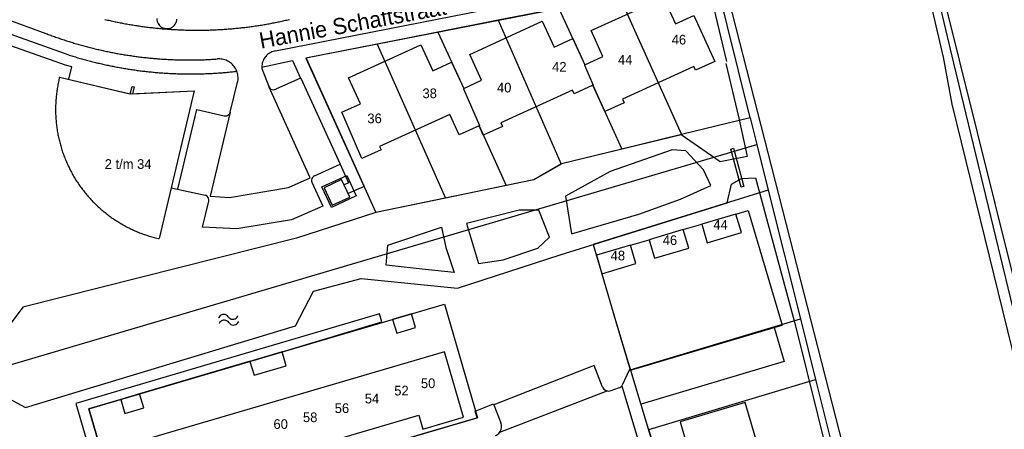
# Model space of a CAD drawing. Extents: x 123992 to 125854, y 449108 to 451911.
# Tile 134 of 175: x 125510 to 125663, y 450895 to 450958. Entities that reach past the tile are written whole.
import ezdxf
from ezdxf.enums import TextEntityAlignment as Align

# ---------------------------------------------------------------- set-up
doc = ezdxf.new("R2010")
doc.units = 0
for name, color, linetype in [('DEFAULT_113', 2, 'CONTINUOUS'), ('DEFAULT_117', 3, 'CONTINUOUS'), ('DEFAULT_21', 8, 'CONTINUOUS'), ('DEFAULT_22', 8, 'CONTINUOUS'), ('DEFAULT_4', 1, 'CONTINUOUS'), ('DEFAULT_48', 141, 'CONTINUOUS'), ('DEFAULT_66', 9, 'CONTINUOUS'), ('DEFAULT_7', 5, 'CONTINUOUS'), ('DEFAULT_99', 9, 'CONTINUOUS'), ('S05_WATER', 141, 'CONTINUOUS')]:
    doc.layers.add(name, color=color, linetype=linetype)

msp = doc.modelspace()

# ---------------------------------------------------------------- linework, layer by layer
at = {"layer": 'DEFAULT_21'}
for points in [[(125643.25, 451000), (125643.319, 450999.703), (125645.659, 450990.225), (125647.996, 450980.497), (125650.334, 450970.768), (125650.392, 450970.525), (125650.451, 450970.282), (125651.503, 450965.904), (125655.009, 450951.312), (125664.146, 450913.289), (125697.145, 450779.904)], [(125603.276, 450961.612), (125612.882, 450940.225)], [(125593.906, 450959.772), (125584.526, 450957.93)], [(125593.906, 450959.772), (125597.913, 450951.031), (125597.868, 450951.01), (125599.197, 450947.893), (125599.151, 450947.872), (125603.653, 450937.981)], [(125584.526, 450957.93), (125575.15, 450956.088)], [(125584.526, 450957.93), (125594.248, 450935.667)], [(125575.15, 450956.088), (125565.788, 450954.25)], [(125575.15, 450956.088), (125579.175, 450947.363), (125579.13, 450947.342), (125581.6, 450941.616), (125581.554, 450941.595), (125585.758, 450932.355)], [(125565.788, 450954.25), (125554.76, 450952.084), (125565.591, 450928.157)], [(125565.788, 450954.25), (125576.336, 450930.394)], [(125516.622, 450949.145), (125516.574, 450948.951), (125516.528, 450948.756), (125516.484, 450948.561), (125516.441, 450948.366), (125516.401, 450948.17), (125516.363, 450947.974), (125516.326, 450947.777), (125516.291, 450947.58), (125516.259, 450947.383), (125516.228, 450947.185), (125516.199, 450946.987), (125516.172, 450946.789), (125516.147, 450946.591), (125516.124, 450946.392), (125516.103, 450946.193), (125516.084, 450945.994), (125516.067, 450945.795), (125516.051, 450945.595), (125516.038, 450945.396), (125516.026, 450945.196), (125516.017, 450944.996), (125516.01, 450944.796), (125516.004, 450944.596), (125516, 450944.396), (125515.999, 450944.196), (125515.999, 450943.996), (125516.001, 450943.796), (125516.005, 450943.597), (125516.012, 450943.397), (125516.02, 450943.197), (125516.03, 450942.997), (125516.042, 450942.797), (125516.056, 450942.598), (125516.071, 450942.399), (125516.089, 450942.199), (125516.109, 450942), (125516.131, 450941.801), (125516.154, 450941.603), (125516.18, 450941.405), (125516.207, 450941.206), (125516.237, 450941.009), (125516.268, 450940.811), (125516.302, 450940.614), (125516.337, 450940.417), (125516.374, 450940.22), (125516.413, 450940.024), (125516.454, 450939.829), (125516.497, 450939.633), (125516.542, 450939.438), (125516.588, 450939.244), (125516.637, 450939.05), (125516.687, 450938.856), (125516.74, 450938.663), (125516.794, 450938.471), (125516.85, 450938.279), (125516.908, 450938.087), (125516.968, 450937.896), (125517.029, 450937.706), (125517.093, 450937.517), (125517.158, 450937.328), (125517.225, 450937.139), (125517.294, 450936.952), (125517.365, 450936.764), (125517.438, 450936.578), (125517.513, 450936.393), (125517.589, 450936.208), (125517.667, 450936.024), (125517.747, 450935.84), (125517.829, 450935.658), (125517.912, 450935.476), (125517.997, 450935.295), (125518.084, 450935.115), (125518.173, 450934.936), (125518.263, 450934.757), (125518.356, 450934.58), (125518.45, 450934.403), (125518.545, 450934.228), (125518.643, 450934.053), (125518.742, 450933.879), (125518.843, 450933.706), (125518.945, 450933.535), (125519.049, 450933.364), (125519.155, 450933.194), (125519.262, 450933.026), (125519.371, 450932.858), (125519.482, 450932.691), (125519.594, 450932.526), (125519.708, 450932.361), (125519.824, 450932.198), (125519.941, 450932.036), (125520.06, 450931.875), (125520.18, 450931.715), (125520.302, 450931.557), (125520.425, 450931.399), (125520.55, 450931.243), (125520.676, 450931.088), (125520.804, 450930.934), (125520.934, 450930.782), (125521.064, 450930.63), (125521.197, 450930.48), (125521.33, 450930.332), (125521.466, 450930.184), (125521.602, 450930.038), (125521.74, 450929.894), (125521.88, 450929.75), (125522.021, 450929.608), (125522.163, 450929.468), (125522.307, 450929.329), (125522.452, 450929.191), (125522.598, 450929.055), (125522.746, 450928.92), (125522.895, 450928.786), (125523.045, 450928.654), (125523.196, 450928.524), (125523.349, 450928.394), (125523.503, 450928.267), (125523.658, 450928.141), (125523.815, 450928.016), (125523.973, 450927.893), (125524.131, 450927.772), (125524.291, 450927.652), (125524.453, 450927.533), (125524.615, 450927.417), (125524.779, 450927.302), (125524.943, 450927.188), (125525.109, 450927.076), (125525.276, 450926.966), (125525.444, 450926.857), (125525.612, 450926.75), (125525.782, 450926.644), (125525.953, 450926.541), (125526.125, 450926.439), (125526.298, 450926.338), (125526.472, 450926.239), (125526.647, 450926.142), (125526.823, 450926.047), (125527, 450925.953), (125527.177, 450925.862), (125527.356, 450925.771), (125527.535, 450925.683), (125527.716, 450925.596), (125527.897, 450925.512), (125528.079, 450925.429), (125528.261, 450925.347), (125528.445, 450925.268), (125528.629, 450925.19), (125528.814, 450925.114), (125529, 450925.04), (125529.186, 450924.968), (125529.374, 450924.897), (125529.561, 450924.828), (125529.75, 450924.762), (125529.939, 450924.697), (125530.129, 450924.633), (125530.319, 450924.572), (125530.51, 450924.513), (125530.702, 450924.455), (125530.894, 450924.399), (125531.086, 450924.346), (125531.28, 450924.294), (125531.473, 450924.244), (125531.667, 450924.196), (125531.862, 450924.149), (125532.016, 450924.114)], [(125516.622, 450949.145), (125527.5, 450946.548), (125537.473, 450947.028), (125532.016, 450924.114)], [(125623.497, 450942.806), (125612.882, 450940.225)], [(125612.882, 450940.225), (125603.653, 450937.981)], [(125487.595, 450898.265), (125624.527, 450938.688)], [(125603.653, 450937.981), (125594.333, 450935.716), (125594.248, 450935.667)], [(125594.248, 450935.667), (125590.044, 450933.247), (125585.758, 450932.355)], [(125562.547, 450930.729), (125558.688, 450928.951), (125557.222, 450932.129), (125561.081, 450933.906)], [(125561.081, 450933.906), (125562.547, 450930.729)], [(125585.758, 450932.355), (125576.336, 450930.394)], [(125626.292, 450931.631), (125599.223, 450923.205), (125600.573, 450918.674), (125602.679, 450911.44), (125604.959, 450903.823), (125616.796, 450907.37), (125631.282, 450911.677)], [(125576.336, 450930.394), (125565.591, 450928.157)], [(125521.135, 450897.736), (125576.198, 450913.981), (125581.285, 450896.386), (125526.236, 450880.182), (125521.135, 450897.736)], [(125611.606, 450881.893), (125607.803, 450894.58), (125633.63, 450902.288)]]:
    msp.add_lwpolyline(points, dxfattribs=at)
at = {"layer": 'DEFAULT_22'}
for points in [[(125618.07, 450964.507), (125623.486, 450942.852), (125623.497, 450942.806)], [(125623.497, 450942.806), (125624.527, 450938.688)], [(125624.527, 450938.688), (125626.292, 450931.631)], [(125626.292, 450931.631), (125631.282, 450911.677)], [(125631.282, 450911.677), (125633.63, 450902.288)], [(125633.63, 450902.288), (125636.832, 450889.485)]]:
    msp.add_lwpolyline(points, dxfattribs=at)
at = {"layer": 'DEFAULT_4'}
for points in [[(125618.043, 450951.57), (125615.055, 450950.212), (125614.807, 450950.755), (125603.736, 450945.724), (125603.986, 450945.175), (125600.997, 450943.817), (125599.151, 450947.872), (125596.253, 450946.555), (125596.006, 450947.099), (125584.917, 450942.058), (125585.166, 450941.51), (125582.205, 450940.165), (125581.554, 450941.595), (125578.474, 450940.195), (125577.031, 450943.363), (125566.133, 450938.41), (125566.383, 450937.863), (125563.412, 450936.513), (125560.285, 450943.689), (125563.181, 450944.994), (125561.357, 450949.016), (125572.547, 450954.131), (125574.411, 450950.123), (125577.291, 450951.449), (125579.175, 450947.363), (125581.952, 450948.661), (125580.12, 450952.661), (125591.324, 450957.781), (125593.16, 450953.772), (125596.051, 450955.094), (125597.913, 450951.031), (125600.722, 450952.315), (125598.882, 450956.337), (125610.112, 450961.44), (125611.951, 450957.403)], [(125611.951, 450957.403), (125614.799, 450958.696), (125618.043, 450951.57)], [(125516.622, 450949.145), (125516.574, 450948.951), (125516.528, 450948.756), (125516.484, 450948.561), (125516.442, 450948.366), (125516.401, 450948.17), (125516.363, 450947.974), (125516.326, 450947.777), (125516.292, 450947.58), (125516.259, 450947.383), (125516.228, 450947.185), (125516.199, 450946.987), (125516.172, 450946.789), (125516.147, 450946.59), (125516.124, 450946.392), (125516.103, 450946.193), (125516.084, 450945.994), (125516.067, 450945.795), (125516.052, 450945.595), (125516.038, 450945.396), (125516.027, 450945.196), (125516.017, 450944.996), (125516.01, 450944.796), (125516.004, 450944.596), (125516.001, 450944.396), (125515.999, 450944.196), (125515.999, 450943.996), (125516.002, 450943.796), (125516.006, 450943.596), (125516.012, 450943.397), (125516.02, 450943.197), (125516.03, 450942.997), (125516.042, 450942.797), (125516.056, 450942.598), (125516.072, 450942.398), (125516.09, 450942.199), (125516.11, 450942), (125516.131, 450941.801), (125516.155, 450941.603), (125516.181, 450941.404), (125516.208, 450941.206), (125516.238, 450941.009), (125516.269, 450940.811), (125516.302, 450940.614), (125516.338, 450940.417), (125516.375, 450940.22), (125516.414, 450940.024), (125516.455, 450939.829), (125516.498, 450939.633), (125516.542, 450939.438), (125516.589, 450939.244), (125516.638, 450939.05), (125516.688, 450938.856), (125516.74, 450938.663), (125516.795, 450938.471), (125516.851, 450938.279), (125516.909, 450938.087), (125516.969, 450937.896), (125517.03, 450937.706), (125517.094, 450937.517), (125517.159, 450937.328), (125517.226, 450937.139), (125517.295, 450936.952), (125517.366, 450936.765), (125517.439, 450936.578), (125517.514, 450936.393), (125517.59, 450936.208), (125517.668, 450936.024), (125517.748, 450935.84), (125517.83, 450935.658), (125517.913, 450935.476), (125517.998, 450935.295), (125518.085, 450935.115), (125518.174, 450934.936), (125518.265, 450934.757), (125518.357, 450934.58), (125518.451, 450934.403), (125518.546, 450934.228), (125518.644, 450934.053), (125518.743, 450933.879), (125518.844, 450933.707), (125518.946, 450933.535), (125519.05, 450933.364), (125519.156, 450933.194), (125519.263, 450933.026), (125519.372, 450932.858), (125519.483, 450932.691), (125519.596, 450932.526), (125519.709, 450932.362), (125519.825, 450932.198), (125519.942, 450932.036), (125520.061, 450931.875), (125520.181, 450931.715), (125520.303, 450931.557), (125520.426, 450931.399), (125520.551, 450931.243), (125520.677, 450931.088), (125520.805, 450930.934), (125520.935, 450930.782), (125521.066, 450930.631), (125521.198, 450930.481), (125521.332, 450930.332), (125521.467, 450930.185), (125521.604, 450930.039), (125521.742, 450929.894), (125521.881, 450929.75), (125522.022, 450929.609), (125522.164, 450929.468), (125522.308, 450929.329), (125522.453, 450929.191), (125522.599, 450929.055), (125522.747, 450928.92), (125522.896, 450928.786), (125523.046, 450928.654), (125523.197, 450928.524), (125523.35, 450928.395), (125523.504, 450928.267), (125523.659, 450928.141), (125523.816, 450928.016), (125523.974, 450927.893), (125524.133, 450927.772), (125524.293, 450927.652), (125524.454, 450927.534), (125524.616, 450927.417), (125524.78, 450927.302), (125524.944, 450927.188), (125525.11, 450927.076), (125525.277, 450926.966), (125525.445, 450926.857), (125525.614, 450926.75), (125525.784, 450926.644), (125525.954, 450926.541), (125526.126, 450926.439), (125526.299, 450926.338), (125526.473, 450926.239), (125526.648, 450926.142), (125526.824, 450926.047), (125527.001, 450925.954), (125527.178, 450925.862), (125527.357, 450925.771), (125527.536, 450925.683), (125527.717, 450925.596), (125527.898, 450925.512), (125528.08, 450925.429), (125528.262, 450925.347), (125528.446, 450925.268), (125528.63, 450925.19), (125528.815, 450925.114), (125529.001, 450925.04), (125529.187, 450924.967), (125529.375, 450924.897), (125529.562, 450924.828), (125529.751, 450924.761), (125529.94, 450924.696), (125530.13, 450924.633), (125530.32, 450924.572), (125530.511, 450924.513), (125530.703, 450924.455), (125530.895, 450924.399), (125531.087, 450924.345), (125531.281, 450924.294), (125531.474, 450924.243), (125531.668, 450924.195), (125531.863, 450924.149), (125532.016, 450924.114)], [(125516.622, 450949.145), (125527.563, 450946.533), (125527.848, 450947.694), (125528.154, 450947.614), (125527.895, 450946.567), (125537.473, 450947.028), (125532.016, 450924.114)], [(125561.535, 450930.538), (125560.278, 450933.261), (125557.554, 450932.006), (125558.81, 450929.283), (125561.535, 450930.538)], [(125622.154, 450925.054), (125621.307, 450927.929), (125616.028, 450926.363), (125616.877, 450923.489), (125622.154, 450925.054)], [(125613.999, 450922.651), (125613.164, 450925.521), (125607.872, 450923.953), (125608.727, 450921.075), (125613.999, 450922.651)], [(125605.841, 450920.248), (125605.002, 450923.108), (125599.718, 450921.546), (125600.573, 450918.674), (125605.841, 450920.248)], [(125571.73, 450910.341), (125571.103, 450912.478), (125568.162, 450911.607), (125568.809, 450909.463), (125571.73, 450910.341)], [(125579.156, 450896.443), (125576.178, 450906.6), (125524.995, 450891.546), (125527.978, 450881.413), (125534.284, 450883.258), (125533.654, 450885.436), (125572.227, 450896.762), (125572.862, 450894.594), (125579.156, 450896.443)], [(125551.712, 450904.422), (125551.085, 450906.571), (125546.094, 450905.113), (125546.722, 450902.964), (125551.712, 450904.422)], [(125529.662, 450897.917), (125529.015, 450900.06), (125526.101, 450899.183), (125526.745, 450897.039), (125529.662, 450897.917)], [(125625.274, 450890.141), (125622.755, 450898.751), (125612.675, 450895.743), (125613.58, 450892.692), (125614.156, 450892.859), (125615.803, 450887.296), (125625.274, 450890.141)]]:
    msp.add_lwpolyline(points, dxfattribs=at)
at = {"layer": 'DEFAULT_48'}
for points in [[(125610.275, 451000), (125669.348, 450769.023), (125670.67, 450767.248), (125673.209, 450767.273), (125676.344, 450769.538), (125681.795, 450772.407), (125684.19, 450774.271), (125687.128, 450774.657), (125689.128, 450774.361), (125689.487, 450774.561)], [(125691.324, 450775.505), (125692.958, 450778.146), (125694.391, 450781.287), (125694.347, 450783.425), (125693.621, 450786.641), (125654.765, 450944.961), (125653.452, 450952.213), (125642.297, 450999.999), (125642.297, 451000)], [(125647.633, 450985.025), (125683.425, 450840.946), (125695.755, 450793.52)], [(125619.757, 450951.237), (125621.781, 450942.769), (125623.044, 450936.84), (125618.887, 450935.993), (125612.839, 450940.215), (125594.333, 450935.716), (125590.044, 450933.247), (125565.579, 450928.155), (125553.28, 450924.191), (125510.951, 450913.523), (125506.422, 450907.571), (125507.422, 450900.092), (125511.363, 450897.974)], [(125617.41, 450932.324), (125616.265, 450934.762), (125613.552, 450937.729), (125611.461, 450937.854), (125601.851, 450934.515), (125594.951, 450930.699), (125595.859, 450924.868), (125606.272, 450927.91), (125612.728, 450930.224), (125617.41, 450932.324)], [(125578.224, 450916.424), (125594.082, 450921.605), (125619.928, 450929.651), (125620.616, 450932.544), (125622.191, 450933.431), (125624.35, 450933.536), (125630.508, 450910.614)], [(125592.453, 450924.368), (125590.814, 450928.506), (125587.75, 450928.551), (125579.628, 450926.483), (125581.468, 450920.242), (125585.282, 450920.84), (125590.654, 450922.657), (125592.453, 450924.368)], [(125577.72, 450918.88), (125573.216, 450919.337), (125567.193, 450920.006), (125567.41, 450923.123), (125575.74, 450925.891), (125576.386, 450922.724), (125577.72, 450918.88)], [(125511.363, 450897.974), (125553.113, 450910.632), (125555.943, 450916), (125563.296, 450917.968), (125578.224, 450916.424)], [(125578.224, 450916.424), (125578.226, 450916.424)], [(125630.508, 450910.614), (125655.89, 450808.255)]]:
    msp.add_lwpolyline(points, dxfattribs=at)
at = {"layer": 'DEFAULT_66'}
msp.add_lwpolyline([(125619.916, 450951.536), (125614.46, 450974.261)], dxfattribs=at)
at = {"layer": 'DEFAULT_7'}
msp.add_lwpolyline([(125622.532, 450932.214), (125622.129, 450932.067), (125620.519, 450937.991), (125620.933, 450938.135), (125622.532, 450932.214)], dxfattribs=at)
at = {"layer": 'DEFAULT_99'}
for points in [[(125583.063, 451000), (125586.574, 450976.046), (125587.282, 450971.231), (125587.765, 450967.264), (125611.499, 450971.925), (125613.145, 450963.55), (125554.76, 450952.084)], [(125550.057, 450953.204), (125607.479, 450964.505), (125606.637, 450968.901), (125588.086, 450965.297)], [(125518.124, 450952.551), (125500.816, 450958.659), (125501.526, 450960.64), (125514.497, 450955.899)], [(125523.646, 450958.066), (125523.84, 450958.021), (125524.035, 450957.976), (125524.23, 450957.931), (125524.425, 450957.887), (125524.621, 450957.844), (125524.816, 450957.802), (125525.012, 450957.76), (125525.207, 450957.718), (125525.403, 450957.678), (125525.599, 450957.638), (125525.795, 450957.598), (125525.991, 450957.56), (125526.188, 450957.521), (125526.384, 450957.484), (125526.581, 450957.447), (125526.778, 450957.411), (125526.974, 450957.375), (125527.171, 450957.34), (125527.368, 450957.306), (125527.565, 450957.272), (125527.763, 450957.239), (125527.96, 450957.207), (125528.157, 450957.175), (125528.355, 450957.144), (125528.553, 450957.113), (125528.75, 450957.083), (125528.948, 450957.054), (125529.146, 450957.026), (125529.344, 450956.998), (125529.542, 450956.97), (125529.741, 450956.944), (125529.939, 450956.918), (125530.137, 450956.892), (125530.336, 450956.867), (125530.534, 450956.843), (125530.733, 450956.82), (125530.932, 450956.797), (125531.13, 450956.775), (125531.329, 450956.753), (125531.528, 450956.732), (125531.727, 450956.712), (125531.926, 450956.692), (125532.125, 450956.673), (125532.324, 450956.655), (125532.524, 450956.637), (125532.723, 450956.62), (125532.922, 450956.604), (125533.122, 450956.588), (125533.321, 450956.573), (125533.52, 450956.558), (125533.72, 450956.544), (125533.92, 450956.531), (125534.119, 450956.519), (125534.319, 450956.507), (125534.518, 450956.495), (125534.718, 450956.485), (125534.918, 450956.475), (125535.118, 450956.465), (125535.318, 450956.457), (125535.517, 450956.449), (125535.717, 450956.441), (125535.917, 450956.435), (125536.117, 450956.428), (125536.317, 450956.423), (125536.517, 450956.418), (125536.717, 450956.414), (125536.917, 450956.41), (125537.117, 450956.407), (125537.317, 450956.405), (125537.517, 450956.404), (125537.717, 450956.403), (125537.917, 450956.402), (125538.117, 450956.403), (125538.317, 450956.404), (125538.517, 450956.405), (125538.717, 450956.407), (125538.917, 450956.41), (125539.117, 450956.414), (125539.317, 450956.418), (125539.517, 450956.423), (125539.717, 450956.428), (125539.916, 450956.434), (125540.116, 450956.441), (125540.316, 450956.449), (125540.516, 450956.457), (125540.716, 450956.465), (125540.916, 450956.475), (125541.115, 450956.485), (125541.315, 450956.495), (125541.515, 450956.507), (125541.714, 450956.519), (125541.914, 450956.531), (125542.114, 450956.544), (125542.313, 450956.558), (125542.513, 450956.573), (125542.712, 450956.588), (125542.911, 450956.604), (125543.111, 450956.62), (125543.31, 450956.637), (125543.509, 450956.655), (125543.708, 450956.673), (125543.907, 450956.692), (125544.106, 450956.712), (125544.305, 450956.732), (125544.504, 450956.753), (125544.703, 450956.775), (125544.902, 450956.797), (125545.101, 450956.82), (125545.299, 450956.843), (125545.498, 450956.867), (125545.696, 450956.892), (125545.895, 450956.917), (125546.093, 450956.943), (125546.291, 450956.97), (125546.489, 450956.997), (125546.687, 450957.025), (125546.885, 450957.054), (125547.083, 450957.083), (125547.281, 450957.113), (125547.478, 450957.144), (125547.676, 450957.175), (125547.874, 450957.206), (125548.071, 450957.239), (125548.268, 450957.272), (125548.465, 450957.306), (125548.662, 450957.34), (125548.859, 450957.375), (125549.056, 450957.411), (125549.253, 450957.447), (125549.449, 450957.484), (125549.646, 450957.521), (125549.842, 450957.559), (125550.038, 450957.598), (125550.234, 450957.637), (125550.43, 450957.677), (125550.626, 450957.718), (125550.822, 450957.759), (125551.017, 450957.801), (125551.213, 450957.844), (125551.408, 450957.887), (125551.603, 450957.931), (125551.798, 450957.975), (125551.993, 450958.02), (125552.188, 450958.066)], [(125531.689, 450958.216), (125531.699, 450958.017), (125531.734, 450957.82), (125531.794, 450957.629), (125531.878, 450957.448), (125531.984, 450957.279), (125532.112, 450957.125), (125532.258, 450956.989), (125532.421, 450956.873), (125532.597, 450956.779), (125532.784, 450956.708), (125532.978, 450956.662), (125533.177, 450956.641), (125533.377, 450956.646), (125533.574, 450956.677), (125533.766, 450956.733), (125533.949, 450956.813), (125534.12, 450956.916), (125534.277, 450957.04), (125534.416, 450957.184), (125534.536, 450957.344), (125534.634, 450957.518), (125534.708, 450957.704), (125534.758, 450957.897), (125534.783, 450958.095)], [(125518.042, 450948.81), (125518.537, 450950.714), (125517.552, 450950.999), (125502.174, 450956.412), (125501.386, 450956.697)], [(125514.497, 450955.899), (125514.684, 450955.828), (125514.871, 450955.757), (125515.058, 450955.687), (125515.246, 450955.617), (125515.434, 450955.548), (125515.622, 450955.48), (125515.81, 450955.413), (125515.998, 450955.345), (125516.187, 450955.279), (125516.376, 450955.213), (125516.565, 450955.148), (125516.754, 450955.083), (125516.943, 450955.019), (125517.133, 450954.956), (125517.323, 450954.893), (125517.513, 450954.831), (125517.703, 450954.769), (125517.894, 450954.708), (125518.085, 450954.648), (125518.275, 450954.588), (125518.466, 450954.529), (125518.658, 450954.471), (125518.849, 450954.413), (125519.041, 450954.356), (125519.233, 450954.299), (125519.425, 450954.243), (125519.617, 450954.187), (125519.809, 450954.133), (125520.002, 450954.079), (125520.194, 450954.025), (125520.387, 450953.972), (125520.58, 450953.92), (125520.774, 450953.868), (125520.967, 450953.817), (125521.16, 450953.767), (125521.354, 450953.717), (125521.548, 450953.668), (125521.742, 450953.619), (125521.936, 450953.571), (125522.131, 450953.524), (125522.325, 450953.477), (125522.52, 450953.431), (125522.714, 450953.386), (125522.909, 450953.341), (125523.104, 450953.297), (125523.3, 450953.254), (125523.495, 450953.211), (125523.69, 450953.168), (125523.886, 450953.127), (125524.082, 450953.086), (125524.278, 450953.046), (125524.474, 450953.006), (125524.67, 450952.967), (125524.866, 450952.928), (125525.063, 450952.89), (125525.259, 450952.853), (125525.456, 450952.817), (125525.652, 450952.781), (125525.849, 450952.746), (125526.046, 450952.711), (125526.243, 450952.677), (125526.441, 450952.644), (125526.638, 450952.611), (125526.835, 450952.579), (125527.033, 450952.547), (125527.23, 450952.516), (125527.428, 450952.486), (125527.626, 450952.457), (125527.824, 450952.428), (125528.022, 450952.4), (125528.22, 450952.372), (125528.418, 450952.345), (125528.616, 450952.319), (125528.815, 450952.293), (125529.013, 450952.268), (125529.212, 450952.243), (125529.41, 450952.22), (125529.609, 450952.197), (125529.808, 450952.174), (125530.006, 450952.152), (125530.205, 450952.131), (125530.404, 450952.11), (125530.603, 450952.09), (125530.802, 450952.071), (125531.001, 450952.053), (125531.201, 450952.035), (125531.4, 450952.017), (125531.599, 450952), (125531.798, 450951.984), (125531.998, 450951.969), (125532.197, 450951.954), (125532.397, 450951.94), (125532.596, 450951.927), (125532.796, 450951.914), (125532.996, 450951.902), (125533.195, 450951.89), (125533.395, 450951.879), (125533.595, 450951.869), (125533.794, 450951.859), (125533.994, 450951.85), (125534.194, 450951.842), (125534.394, 450951.834), (125534.594, 450951.827), (125534.794, 450951.821), (125534.994, 450951.815), (125535.194, 450951.81), (125535.394, 450951.805), (125535.593, 450951.802), (125535.793, 450951.798), (125535.993, 450951.796), (125536.193, 450951.794), (125536.393, 450951.793), (125536.593, 450951.792), (125536.793, 450951.792), (125536.993, 450951.793), (125537.193, 450951.794), (125537.393, 450951.796), (125537.593, 450951.799), (125537.793, 450951.802), (125537.993, 450951.806), (125538.193, 450951.811), (125538.393, 450951.816), (125538.593, 450951.822), (125538.793, 450951.828), (125538.993, 450951.836), (125539.193, 450951.843), (125539.393, 450951.852), (125539.592, 450951.861), (125539.792, 450951.871), (125539.992, 450951.881), (125540.192, 450951.892), (125540.391, 450951.904), (125540.591, 450951.916), (125540.79, 450951.929), (125540.99, 450951.943), (125541.066, 450951.948)], [(125518.124, 450952.551), (125518.315, 450952.491), (125518.505, 450952.431), (125518.697, 450952.371), (125518.888, 450952.313), (125519.079, 450952.255), (125519.271, 450952.197), (125519.462, 450952.141), (125519.654, 450952.085), (125519.847, 450952.029), (125520.039, 450951.974), (125520.231, 450951.92), (125520.424, 450951.866), (125520.617, 450951.813), (125520.81, 450951.761), (125521.003, 450951.709), (125521.196, 450951.658), (125521.39, 450951.607), (125521.584, 450951.557), (125521.778, 450951.508), (125521.971, 450951.46), (125522.166, 450951.412), (125522.36, 450951.364), (125522.554, 450951.317), (125522.749, 450951.271), (125522.944, 450951.226), (125523.139, 450951.181), (125523.334, 450951.137), (125523.529, 450951.093), (125523.724, 450951.05), (125523.92, 450951.008), (125524.115, 450950.966), (125524.311, 450950.925), (125524.507, 450950.885), (125524.703, 450950.845), (125524.899, 450950.806), (125525.095, 450950.767), (125525.292, 450950.729), (125525.488, 450950.692), (125525.685, 450950.655), (125525.882, 450950.619), (125526.078, 450950.584), (125526.275, 450950.549), (125526.472, 450950.515), (125526.67, 450950.482), (125526.867, 450950.449), (125527.064, 450950.417), (125527.262, 450950.385), (125527.459, 450950.354), (125527.657, 450950.324), (125527.855, 450950.294), (125528.053, 450950.265), (125528.251, 450950.237), (125528.449, 450950.209), (125528.647, 450950.182), (125528.845, 450950.156), (125529.044, 450950.13), (125529.242, 450950.105), (125529.44, 450950.081), (125529.639, 450950.057), (125529.838, 450950.033), (125530.036, 450950.011), (125530.235, 450949.989), (125530.434, 450949.968), (125530.633, 450949.947), (125530.832, 450949.927), (125531.031, 450949.908), (125531.23, 450949.889), (125531.429, 450949.871), (125531.629, 450949.854), (125531.828, 450949.837), (125532.027, 450949.821), (125532.227, 450949.805), (125532.426, 450949.79), (125532.626, 450949.776), (125532.825, 450949.763), (125533.025, 450949.75), (125533.224, 450949.738), (125533.424, 450949.726), (125533.624, 450949.715), (125533.823, 450949.705), (125534.023, 450949.695), (125534.223, 450949.686), (125534.423, 450949.678), (125534.623, 450949.67), (125534.823, 450949.663), (125535.022, 450949.656), (125535.222, 450949.651), (125535.422, 450949.646), (125535.622, 450949.641), (125535.822, 450949.637), (125536.022, 450949.634), (125536.222, 450949.631), (125536.422, 450949.63), (125536.622, 450949.628), (125536.822, 450949.628), (125537.022, 450949.628), (125537.222, 450949.628), (125537.422, 450949.63), (125537.622, 450949.632), (125537.822, 450949.634), (125538.022, 450949.638), (125538.222, 450949.642), (125538.422, 450949.646), (125538.622, 450949.651), (125538.822, 450949.657), (125539.022, 450949.664), (125539.222, 450949.671), (125539.421, 450949.679), (125539.621, 450949.687), (125539.821, 450949.696), (125540.021, 450949.706), (125540.221, 450949.716), (125540.42, 450949.727), (125540.62, 450949.739), (125540.82, 450949.751), (125541.019, 450949.764), (125541.219, 450949.778), (125541.418, 450949.792), (125541.618, 450949.807), (125541.817, 450949.823), (125542.016, 450949.839), (125542.216, 450949.856), (125542.415, 450949.873), (125542.614, 450949.891), (125542.813, 450949.91), (125543.012, 450949.93), (125543.211, 450949.95), (125543.41, 450949.97), (125543.609, 450949.992), (125543.808, 450950.014), (125544.006, 450950.036), (125544.029, 450950.039)], [(125544.178, 450948.331), (125544.216, 450948.527), (125544.24, 450948.726), (125544.251, 450948.926), (125544.248, 450949.126), (125544.232, 450949.325), (125544.202, 450949.523), (125544.16, 450949.718), (125544.104, 450949.91), (125544.035, 450950.098), (125543.954, 450950.281), (125543.861, 450950.458), (125543.756, 450950.628), (125543.64, 450950.791), (125543.513, 450950.945), (125543.376, 450951.091), (125543.23, 450951.227), (125543.075, 450951.353), (125542.911, 450951.469), (125542.741, 450951.573), (125542.563, 450951.665), (125542.38, 450951.745), (125542.192, 450951.813), (125542, 450951.868), (125541.804, 450951.909), (125541.606, 450951.938), (125541.407, 450951.953), (125541.207, 450951.955), (125541.066, 450951.948)], [(125550.057, 450953.204), (125549.861, 450953.166), (125549.668, 450953.112), (125549.481, 450953.043), (125549.299, 450952.959), (125549.125, 450952.861), (125548.959, 450952.749), (125548.802, 450952.625), (125548.656, 450952.488), (125548.522, 450952.34), (125548.399, 450952.182), (125548.29, 450952.015), (125548.194, 450951.839), (125548.113, 450951.657), (125548.046, 450951.468), (125547.995, 450951.275), (125547.959, 450951.078), (125547.94, 450950.879), (125547.936, 450950.679), (125547.948, 450950.48), (125547.972, 450950.302)], [(125554.766, 450952.072), (125563.766, 450932.191), (125561.27, 450931.094)], [(125547.89, 450950.698), (125552.687, 450951.684), (125553.912, 450948.97), (125550.102, 450947.27)], [(125547.972, 450950.302), (125549.072, 450947.579)], [(125553.937, 450948.977), (125560.033, 450935.651)], [(125543.021, 450943.68), (125539.911, 450930.677), (125542.933, 450930.514), (125552.041, 450932.022), (125555.419, 450933.547), (125549.069, 450947.58)], [(125543.013, 450943.689), (125544.178, 450948.331)], [(125549.072, 450947.579), (125549.184, 450947.414), (125549.336, 450947.285), (125549.517, 450947.202), (125549.714, 450947.17), (125549.912, 450947.193), (125550.097, 450947.267), (125550.102, 450947.27)], [(125534.943, 450931.767), (125537.887, 450944.101), (125542.1, 450943.155)], [(125542.1, 450943.155), (125542.297, 450943.125), (125542.495, 450943.151), (125542.678, 450943.229), (125542.834, 450943.353), (125542.949, 450943.516), (125543.013, 450943.689)], [(125556.071, 450933.844), (125560.033, 450935.648), (125561.356, 450932.776), (125560.652, 450932.446)], [(125556.071, 450933.844), (125555.899, 450933.743), (125555.761, 450933.6), (125555.666, 450933.424), (125555.622, 450933.23), (125555.633, 450933.031), (125555.687, 450932.862)], [(125533.891, 450931.966), (125539.167, 450930.864)], [(125555.687, 450932.862), (125557.367, 450929.13), (125552.524, 450927.033), (125544.051, 450925.645), (125538.726, 450925.919), (125539.716, 450929.937)], [(125539.716, 450929.937), (125539.728, 450930.136), (125539.692, 450930.332), (125539.609, 450930.514), (125539.485, 450930.67), (125539.327, 450930.792), (125539.167, 450930.864)], [(125621.307, 450927.929), (125623.225, 450928.494), (125628.475, 450910.739)], [(125613.164, 450925.521), (125616.028, 450926.363)], [(125605.002, 450923.108), (125607.872, 450923.953)], [(125600.573, 450918.674), (125602.679, 450911.44), (125604.93, 450903.918)], [(125551.097, 450906.581), (125566.509, 450911.217), (125566.158, 450912.472), (125519.122, 450898.562), (125523.862, 450882.343), (125523.904, 450882.187)], [(125627.229, 450910.368), (125628.475, 450910.739)], [(125604.988, 450903.727), (125616.825, 450907.274), (125627.229, 450910.368)], [(125627.229, 450910.368), (125628.775, 450905.067), (125606.637, 450898.469)], [(125546.1, 450905.116), (125529.015, 450900.06)], [(125600.657, 450901.135), (125599.344, 450904.451), (125583.843, 450898.37), (125584.94, 450895.581)], [(125603.734, 450901.498), (125604.883, 450903.904), (125604.93, 450903.918)], [(125604.93, 450903.918), (125604.988, 450903.727)], [(125604.988, 450903.727), (125622.273, 450846.309)], [(125603.734, 450901.498), (125603.687, 450901.411), (125603.633, 450901.33)], [(125584.754, 450894.128), (125601.38, 450900.544)], [(125600.657, 450901.135), (125600.756, 450900.961), (125600.885, 450900.809), (125601.041, 450900.684), (125601.217, 450900.591), (125601.408, 450900.532), (125601.606, 450900.509), (125601.806, 450900.525), (125601.997, 450900.577)], [(125601.997, 450900.577), (125603.144, 450900.997)], [(125603.144, 450900.997), (125603.329, 450901.071), (125603.494, 450901.183), (125603.632, 450901.328), (125603.633, 450901.33)], [(125603.633, 450901.33), (125620.796, 450844.058)], [(125526.101, 450899.183), (125521.135, 450897.736), (125526.236, 450880.182)], [(125526.236, 450880.182), (125581.281, 450896.385), (125580.946, 450897.403), (125583.791, 450898.541), (125583.843, 450898.384)], [(125584.089, 450893.616), (125584.269, 450893.703), (125584.436, 450893.812), (125584.588, 450893.943), (125584.721, 450894.092), (125584.833, 450894.257), (125584.923, 450894.436), (125584.988, 450894.624), (125585.029, 450894.82), (125585.043, 450895.019), (125585.031, 450895.219), (125584.994, 450895.415), (125584.94, 450895.581)]]:
    msp.add_lwpolyline(points, dxfattribs=at)
at = {"layer": 'S05_WATER'}
for points in [[(125542.727, 450912.007), (125542.597, 450912.158), (125542.436, 450912.275), (125542.251, 450912.351), (125542.054, 450912.382), (125541.855, 450912.366), (125541.665, 450912.304), (125541.495, 450912.2), (125541.354, 450912.059), (125541.25, 450911.889), (125541.235, 450911.854)], [(125542.727, 450912.007), (125542.857, 450911.855), (125543.019, 450911.738), (125543.203, 450911.662), (125543.401, 450911.631), (125543.599, 450911.647), (125543.789, 450911.709), (125543.959, 450911.813), (125544.1, 450911.955), (125544.205, 450912.125), (125544.22, 450912.159)], [(125542.819, 450911.111), (125542.689, 450911.263), (125542.527, 450911.38), (125542.343, 450911.456), (125542.145, 450911.487), (125541.947, 450911.471), (125541.757, 450911.409), (125541.587, 450911.305), (125541.446, 450911.163), (125541.341, 450910.993), (125541.326, 450910.959)], [(125542.819, 450911.111), (125542.949, 450910.96), (125543.11, 450910.843), (125543.295, 450910.767), (125543.492, 450910.736), (125543.691, 450910.752), (125543.881, 450910.814), (125544.051, 450910.918), (125544.192, 450911.059), (125544.296, 450911.229), (125544.311, 450911.264)]]:
    msp.add_lwpolyline(points, dxfattribs=at)

# ---------------------------------------------------------------- texts
at = {"layer": 'DEFAULT_113'}
for s, p in [('46', (125612.483, 450954.936)), ('44', (125604.17, 450951.833)), ('42', (125593.973, 450950.725)), ('38', (125573.911, 450946.624)), ('40', (125585.438, 450947.51)), ('36', (125565.376, 450942.744)), ('2 t/m 34', (125527.229, 450935.667)), ('44', (125618.925, 450926.266)), ('46', (125611.093, 450923.882)), ('48', (125603.033, 450921.499)), ('50', (125573.665, 450901.716)), ('54', (125564.975, 450899.346)), ('52', (125569.539, 450900.575)), ('56', (125560.323, 450897.854)), ('58', (125555.408, 450896.45)), ('60', (125550.843, 450895.396))]:
    msp.add_text(s, height=1.5, dxfattribs=at).set_placement(p, align=Align.MIDDLE_CENTER)
at = {"layer": 'DEFAULT_117'}
msp.add_text('Hannie Schaftstraat', height=2.5, rotation=10.42265, dxfattribs=at).set_placement((125561.993, 450957.423), align=Align.MIDDLE_CENTER)

doc.saveas('drawing.dxf')
